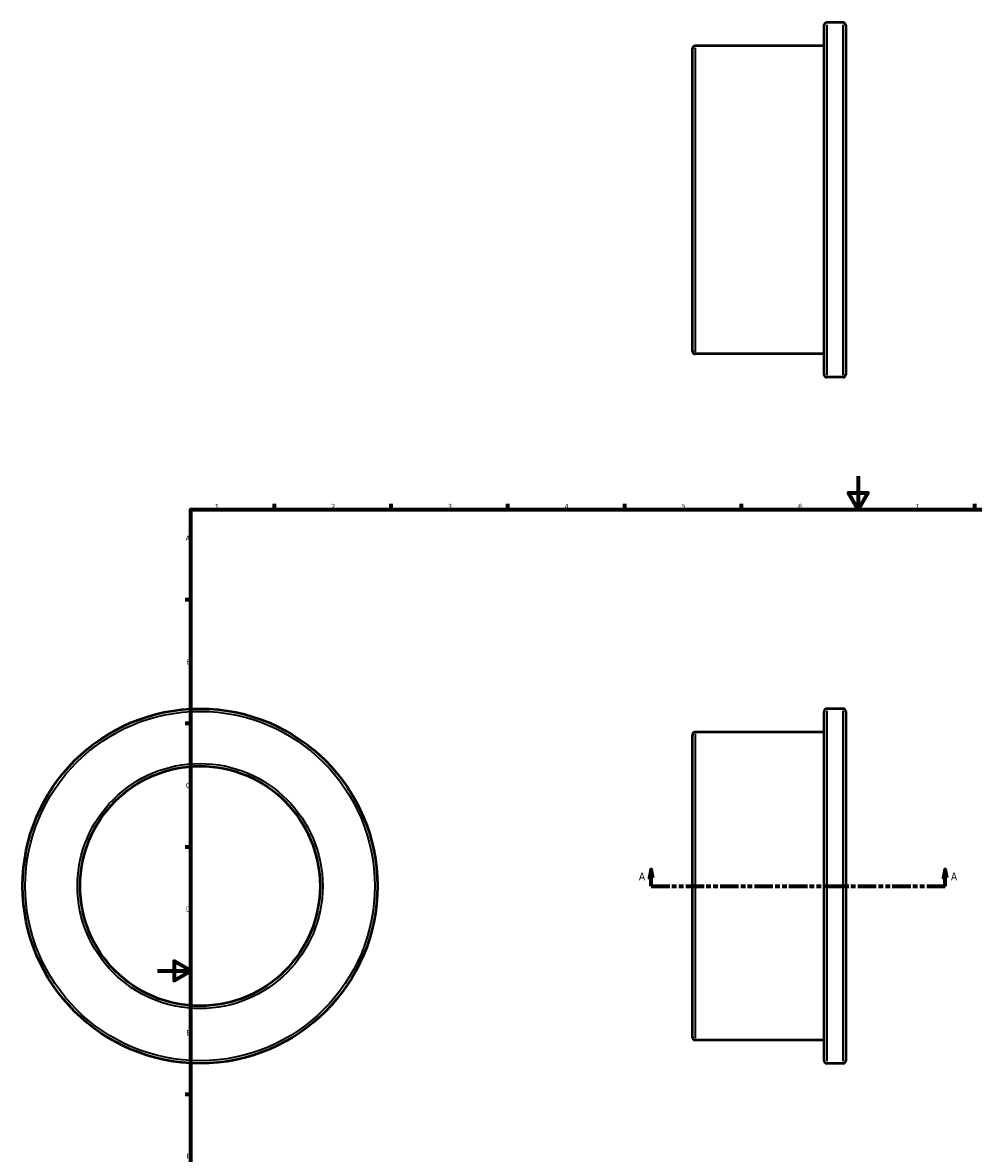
# Model space of a CAD drawing. Header units: millimetres. Extents: x -81 to 906, y -508 to 883.
# Tile 4 of 5: x -81 to 490, y 187 to 866. Entities that reach past the tile are written whole.
import ezdxf

# ---------------------------------------------------------------- set-up
doc = ezdxf.new("R2010")
doc.units = ezdxf.units.MM
doc.linetypes.add('DOUBLE_DASH_CHAIN', pattern=[1.2403, 0.6614, -0.0827, 0.1654, -0.0827, 0.1654, -0.0827])
for name, color, linetype, lineweight in [('Border (ANSI)', 7, 'Continuous', 70), ('Section Line (ANSI)', 7, 'DOUBLE_DASH_CHAIN', 70), ('Visible (ANSI)', 7, 'Continuous', 50), ('Visible Narrow (ANSI)', 7, 'Continuous', 35)]:
    doc.layers.add(name, color=color, linetype=linetype, lineweight=lineweight)
doc.styles.add('Label Text (ANSI)', font='tahoma.ttf')
doc.styles.add('Note Text (ANSI)', font='tahoma.ttf')

# ---------------------------------------------------------------- blocks, each defined once
blk = doc.blocks.new('Borders Default Border')
at = {"layer": 'Border (ANSI)'}
for p, q in [((70.08, 574), (70.08, 577.45)), ((140.17, 574), (140.17, 577.45)), ((210.25, 574), (210.25, 577.45)), ((280.33, 574), (280.33, 577.45)), ((350.42, 574), (350.42, 577.45)), ((490.58, 574), (490.58, 577.45)), ((560.67, 574), (560.67, 577.45)), ((630.75, 574), (630.75, 577.45)), ((700.83, 574), (700.83, 577.45)), ((770.92, 574), (770.92, 577.45)), ((20, 519.75), (16.55, 519.75)), ((821, 519.75), (824.45, 519.75)), ((20, 445.5), (16.55, 445.5)), ((821, 445.5), (824.45, 445.5)), ((20, 371.25), (16.55, 371.25)), ((821, 371.25), (824.45, 371.25)), ((20, 222.75), (16.55, 222.75)), ((821, 222.75), (824.45, 222.75)), ((20, 148.5), (16.55, 148.5)), ((821, 148.5), (824.45, 148.5)), ((20, 74.25), (16.55, 74.25)), ((821, 74.25), (824.45, 74.25)), ((70.08, 20), (70.08, 16.55)), ((140.17, 20), (140.17, 16.55)), ((210.25, 20), (210.25, 16.55)), ((280.33, 20), (280.33, 16.55)), ((350.42, 20), (350.42, 16.55)), ((490.58, 20), (490.58, 16.55)), ((560.67, 20), (560.67, 16.55)), ((630.75, 20), (630.75, 16.55)), ((700.83, 20), (700.83, 16.55)), ((770.92, 20), (770.92, 16.55))]:
    blk.add_line(p, q, dxfattribs=at)
at = {"layer": 'Border (ANSI)', "flags": 128}
for points in [[(420.5, 594), (420.5, 574), (414.73, 584), (426.27, 584), (420.5, 574)], [(20, 20), (20, 574), (821, 574), (821, 20), (20, 20)], [(0, 297), (20, 297), (10, 302.77), (10, 291.23), (20, 297)], [(841, 297), (821, 297), (831, 302.77), (831, 291.23), (821, 297)], [(420.5, 0), (420.5, 20), (414.73, 10), (426.27, 10), (420.5, 20)]]:
    blk.add_lwpolyline(points, dxfattribs=at)
at = {"layer": 'Border (ANSI)', "attachment_point": 7, "style": 'Note Text (ANSI)'}
for s, insert, char_height in [('1', (34.35, 574.4), 3.05), ('2', (104.2, 574.4), 3.05), ('3', (174.26, 574.34), 3.05), ('4', (244.23, 574.4), 3.05), ('5', (314.48, 574.34), 3.05), ('6', (384.49, 574.34), 3.05), ('7', (454.6, 574.4), 3.05), ('8', (524.63, 574.33), 3.05), ('9', (594.7, 574.34), 3.05), ('10', (663.96, 574.34), 3.048), ('11', (734.04, 574.4), 3.048), ('12', (804.13, 574.4), 3.048), ('A', (16.78, 555.35), 3.05), ('A', (821.63, 555.35), 3.05), ('B', (17.15, 481.1), 3.05), ('B', (821.99, 481.1), 3.05), ('C', (16.95, 406.8), 3.05), ('C', (821.8, 406.8), 3.05), ('D', (16.96, 332.6), 3.05), ('D', (821.81, 332.6), 3.05), ('E', (17.21, 258.35), 3.05), ('E', (822.05, 258.35), 3.05), ('F', (17.29, 184.1), 3.05), ('F', (822.14, 184.1), 3.05), ('G', (16.81, 109.79), 3.05), ('G', (821.66, 109.79), 3.05), ('H', (16.97, 35.6), 3.05), ('H', (821.81, 35.6), 3.05), ('1', (34.35, 16.55), 3.05), ('2', (104.2, 16.55), 3.05), ('3', (174.26, 16.49), 3.05), ('4', (244.23, 16.55), 3.05), ('5', (314.48, 16.49), 3.05), ('6', (384.49, 16.49), 3.05), ('7', (454.6, 16.55), 3.05), ('8', (524.63, 16.48), 3.05), ('9', (594.7, 16.49), 3.05), ('10', (663.96, 16.49), 3.048), ('11', (734.04, 16.55), 3.048), ('12', (804.13, 16.55), 3.048)]:
    blk.add_mtext(s, dxfattribs=dict(at, insert=insert, char_height=char_height))
blk = doc.blocks.new('2dTransSection0')
at = {"layer": 'Section Line (ANSI)', "linetype": 'Continuous'}
for p, q in [((296.26, 357.93), (295.26, 352.93)), ((296.26, 352.93), (296.26, 357.93)), ((297.26, 352.93), (296.26, 357.93)), ((472.71, 357.93), (471.71, 352.93)), ((472.71, 352.93), (472.71, 357.93)), ((473.71, 352.93), (472.71, 357.93)), ((295.26, 352.93), (297.26, 352.93)), ((296.26, 347.93), (296.26, 352.93)), ((296.26, 347.93), (307.33, 347.93)), ((461.64, 347.93), (472.71, 347.93)), ((471.71, 352.93), (473.71, 352.93)), ((472.71, 347.93), (472.71, 352.93))]:
    blk.add_line(p, q, dxfattribs=at)
at = {"layer": 'Section Line (ANSI)', "linetype": 'DOUBLE_DASH_CHAIN', "ltscale": 16.667162}
blk.add_line((296.26, 347.93), (472.71, 347.93), dxfattribs=at)
at = {"layer": 'Section Line (ANSI)', "linetype": 'Continuous', "flags": 128}
for points in [[(297.26, 352.93), (296.26, 357.93), (295.26, 352.93), (297.26, 352.93)], [(473.71, 352.93), (472.71, 357.93), (471.71, 352.93), (473.71, 352.93)]]:
    blk.add_lwpolyline(points, dxfattribs=at)
at = {"layer": 'Section Line (ANSI)'}
for points in [[(297.26, 352.93), (296.26, 357.93), (295.26, 352.93), (297.26, 352.93)], [(473.71, 352.93), (472.71, 357.93), (471.71, 352.93), (473.71, 352.93)]]:
    blk.add_solid(points, dxfattribs=at)
at = {"layer": 'Section Line (ANSI)', "char_height": 4.57, "attachment_point": 7, "style": 'Label Text (ANSI)'}
for insert in [(288.9, 351.43), (476.18, 351.43)]:
    blk.add_mtext('A', dxfattribs=dict(at, insert=insert))

msp = doc.modelspace()

# ---------------------------------------------------------------- linework, layer by layer
at = {"layer": 'Visible (ANSI)'}
for p, q in [((400.031, 655.082), (400.031, 864.882)), ((411.431, 866.482), (401.631, 866.482)), ((413.031, 864.882), (413.031, 655.082)), ((321.031, 669.082), (321.031, 850.882)), ((400.031, 852.482), (322.631, 852.482)), ((400.031, 667.482), (322.631, 667.482)), ((411.431, 653.482), (401.631, 653.482)), ((400.031, 243.027), (400.031, 452.827)), ((411.431, 454.427), (401.631, 454.427)), ((413.031, 452.827), (413.031, 243.027)), ((321.031, 257.027), (321.031, 438.827)), ((400.031, 440.427), (322.631, 440.427)), ((400.031, 255.427), (322.631, 255.427)), ((411.431, 241.427), (401.631, 241.427))]:
    msp.add_line(p, q, dxfattribs=at)
for radius in [106.5, 72]:
    msp.add_circle((25.459, 347.927), radius, dxfattribs=at)
for centre, start, end in [((401.631, 864.882), 90, 180), ((411.431, 864.882), 0, 90), ((322.631, 850.882), 90, 180), ((322.631, 669.082), 180, 270), ((401.631, 655.082), 180, 270), ((411.431, 655.082), 270, 0), ((401.631, 452.827), 90, 180), ((411.431, 452.827), 0, 90), ((322.631, 438.827), 90, 180), ((322.631, 257.027), 180, 270), ((401.631, 243.027), 180, 270), ((411.431, 243.027), 270, 0)]:
    msp.add_arc(centre, 1.6, start, end, dxfattribs=at)
at = {"layer": 'Visible Narrow (ANSI)'}
for p, q in [((401.631, 865.171), (401.631, 654.794)), ((411.431, 654.794), (411.431, 865.171)), ((322.631, 851.343), (322.631, 668.621)), ((401.631, 453.116), (401.631, 242.739)), ((411.431, 242.739), (411.431, 453.116)), ((322.631, 439.289), (322.631, 256.566))]:
    msp.add_line(p, q, dxfattribs=at)
for radius in [104.9, 73.6]:
    msp.add_circle((25.459, 347.927), radius, dxfattribs=at)

# ---------------------------------------------------------------- block references
msp.add_blockref('Borders Default Border', (0, 0))
at = {"layer": 'Section Line (ANSI)'}
msp.add_blockref('2dTransSection0', (0, 0), dxfattribs=at)

doc.saveas('drawing.dxf')
